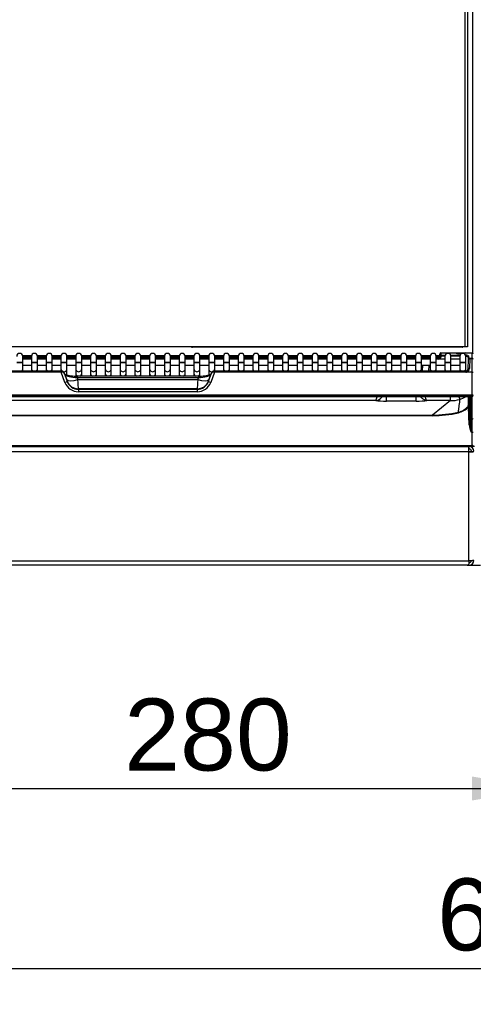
# Model space of a CAD drawing. Header units: millimetres. Extents: x 14 to 274, y 0 to 191.
# Tile 22 of 59: x 36 to 55, y 109 to 150. Entities that reach past the tile are written whole.
import ezdxf
from ezdxf.enums import TextEntityAlignment as Align

# ---------------------------------------------------------------- set-up
doc = ezdxf.new("R2010")
doc.units = ezdxf.units.MM
doc.layers.add('134.136_BW4_CTM-', color=7, linetype='Continuous')
doc.layers.add('Standard', color=7, linetype='Continuous')
doc.styles.add('SEACAD_Arial', font='arial.ttf')
doc.dimstyles.new('ISO', dxfattribs={"dimtxt": 3, "dimasz": 3, "dimexe": 1.5, "dimexo": 1.5, "dimgap": 0.75, "dimtad": 1, "dimlfac": 10, "dimtxsty": 'SEACAD_Arial', "dimblk1": '_SE_FILLED', "dimblk2": '_SE_FILLED', "dimsah": 1, "dimcen": 1.5, "dimazin": 0, "dimtfac": 0.7, "dimtdec": 3, "dimtmove": 0, "dimatfit": 3, "dimfxl": 1, "dimarcsym": 0})

# ---------------------------------------------------------------- blocks, each defined once
blk = doc.blocks.new('SE1')
at = {"layer": '134.136_BW4_CTM-', "color": 7, "linetype": 'Continuous'}
for p, q in [((27.716, 9.85), (27.716, 48.2)), ((27.816, 48.2), (27.816, 9.85)), ((28.042, 9.584), (28.042, 47.66)), ((27.716, 9.85), (0.166, 9.85)), ((9.259, 9.49), (9.634, 9.49)), ((9.264, 9.207), (9.264, 9.457)), ((9.629, 9.457), (9.629, 9.207)), ((9.875, 9.49), (10.25, 9.49)), ((9.879, 9.207), (9.879, 9.457)), ((10.245, 9.457), (10.245, 9.207)), ((10.491, 9.49), (10.866, 9.49)), ((10.495, 9.207), (10.495, 9.457)), ((10.861, 9.457), (10.861, 9.207)), ((11.107, 9.49), (11.482, 9.49)), ((11.111, 9.207), (11.111, 9.457)), ((11.477, 9.457), (11.477, 9.207)), ((11.723, 9.49), (12.098, 9.49)), ((11.727, 9.207), (11.727, 9.457)), ((12.093, 9.457), (12.093, 9.207)), ((12.339, 9.49), (12.713, 9.49)), ((12.343, 9.207), (12.343, 9.457)), ((12.709, 9.457), (12.709, 9.207)), ((12.955, 9.49), (13.329, 9.49)), ((12.959, 9.207), (12.959, 9.457)), ((13.325, 9.457), (13.325, 9.207)), ((13.571, 9.49), (13.945, 9.49)), ((13.575, 9.207), (13.575, 9.457)), ((13.941, 9.457), (13.941, 9.207)), ((14.186, 9.49), (14.561, 9.49)), ((14.191, 9.207), (14.191, 9.457)), ((14.557, 9.457), (14.557, 9.207)), ((14.802, 9.49), (15.177, 9.49)), ((14.807, 9.207), (14.807, 9.457)), ((15.173, 9.457), (15.173, 9.207)), ((15.418, 9.49), (15.793, 9.49)), ((15.423, 9.207), (15.423, 9.457)), ((15.789, 9.457), (15.789, 9.207)), ((16.034, 9.49), (16.409, 9.49)), ((16.039, 9.207), (16.039, 9.457)), ((27.585, 9.844), (16.347, 9.844)), ((16.404, 9.457), (16.404, 9.207)), ((16.65, 9.49), (17.025, 9.49)), ((16.654, 9.207), (16.654, 9.457)), ((17.02, 9.457), (17.02, 9.207)), ((17.266, 9.49), (17.641, 9.49)), ((17.27, 9.207), (17.27, 9.457)), ((17.636, 9.457), (17.636, 9.207)), ((17.882, 9.49), (18.257, 9.49)), ((17.886, 9.207), (17.886, 9.457)), ((18.252, 9.457), (18.252, 9.207)), ((18.498, 9.49), (18.873, 9.49)), ((18.502, 9.207), (18.502, 9.457)), ((18.868, 9.457), (18.868, 9.207)), ((19.114, 9.49), (19.488, 9.49)), ((19.118, 9.207), (19.118, 9.457)), ((19.484, 9.457), (19.484, 9.207)), ((19.73, 9.49), (20.104, 9.49)), ((19.734, 9.207), (19.734, 9.457)), ((20.1, 9.457), (20.1, 9.207)), ((20.346, 9.49), (20.72, 9.49)), ((20.35, 9.207), (20.35, 9.457)), ((20.716, 9.457), (20.716, 9.207)), ((20.961, 9.49), (21.336, 9.49)), ((20.966, 9.207), (20.966, 9.457)), ((21.332, 9.457), (21.332, 9.207)), ((21.577, 9.49), (21.952, 9.49)), ((21.582, 9.207), (21.582, 9.457)), ((21.948, 9.457), (21.948, 9.207)), ((22.193, 9.49), (22.568, 9.49)), ((22.198, 9.207), (22.198, 9.457)), ((22.564, 9.457), (22.564, 9.207)), ((22.809, 9.49), (23.184, 9.49)), ((22.814, 9.207), (22.814, 9.457)), ((23.179, 9.457), (23.179, 9.207)), ((23.425, 9.49), (23.8, 9.49)), ((23.429, 9.207), (23.429, 9.457)), ((23.795, 9.457), (23.795, 9.207)), ((24.041, 9.49), (24.416, 9.49)), ((24.045, 9.207), (24.045, 9.457)), ((24.411, 9.457), (24.411, 9.207)), ((24.657, 9.49), (25.032, 9.49)), ((24.661, 9.207), (24.661, 9.457)), ((25.027, 9.457), (25.027, 9.207)), ((25.273, 9.49), (25.648, 9.49)), ((25.277, 9.207), (25.277, 9.457)), ((25.643, 9.457), (25.643, 9.207)), ((25.889, 9.49), (26.263, 9.49)), ((25.893, 9.207), (25.893, 9.457)), ((26.259, 9.457), (26.259, 9.207)), ((26.505, 9.49), (26.652, 9.49)), ((26.509, 9.207), (26.509, 9.457)), ((26.65, 9.421), (26.651, 9.467)), ((26.651, 9.467), (26.654, 9.548)), ((26.651, 9.467), (26.701, 9.465)), ((26.654, 9.548), (26.654, 9.552)), ((26.701, 9.465), (26.7, 9.42)), ((26.704, 9.593), (26.701, 9.512)), ((26.701, 9.512), (26.701, 9.465)), ((26.701, 9.512), (26.888, 9.512)), ((26.875, 9.465), (26.701, 9.465)), ((26.704, 9.6), (26.704, 9.593)), ((26.704, 9.6), (27.34, 9.6)), ((27.342, 9.593), (26.704, 9.593)), ((26.875, 9.457), (26.875, 9.207)), ((27.112, 9.512), (27.504, 9.512)), ((27.491, 9.465), (27.125, 9.465)), ((27.125, 9.207), (27.125, 9.457)), ((27.34, 9.599), (27.34, 9.6)), ((27.34, 9.6), (27.42, 9.6)), ((27.42, 9.6), (27.652, 9.6)), ((27.42, 9.6), (27.42, 9.57)), ((27.564, 9.57), (27.421, 9.57)), ((27.56, 9.568), (27.421, 9.568)), ((27.491, 9.457), (27.491, 9.207)), ((27.652, 9.6), (27.712, 9.6)), ((27.652, 9.6), (27.652, 9.576)), ((27.712, 9.6), (27.712, 9.593)), ((27.712, 9.6), (28.006, 9.6)), ((27.712, 9.593), (27.712, 9.592)), ((28.006, 9.593), (27.712, 9.593)), ((27.816, 9.85), (27.716, 9.85)), ((27.741, 9.207), (27.741, 9.457)), ((27.86, 9.484), (27.858, 9.424)), ((28.006, 9.593), (28.006, 9.6)), ((28.006, 9.382), (28.006, 9.593)), ((9.264, 9.207), (9.014, 9.207)), ((9.264, 9.187), (9.014, 9.187)), ((9.264, 9.44), (9.629, 9.44)), ((9.629, 9.439), (9.264, 9.439)), ((9.264, 9.4), (9.629, 9.4)), ((9.629, 9.35), (9.264, 9.35)), ((9.629, 9.337), (9.264, 9.337)), ((9.264, 9.187), (9.264, 9.207)), ((9.264, 8.94), (9.264, 9.187)), ((9.264, 9.087), (9.629, 9.087)), ((9.879, 9.207), (9.629, 9.207)), ((9.629, 9.207), (9.629, 9.187)), ((9.879, 9.187), (9.629, 9.187)), ((9.629, 9.187), (9.629, 8.94)), ((9.879, 9.44), (10.245, 9.44)), ((10.245, 9.439), (9.879, 9.439)), ((9.879, 9.4), (10.245, 9.4)), ((10.245, 9.35), (9.879, 9.35)), ((10.245, 9.337), (9.879, 9.337)), ((9.879, 9.187), (9.879, 9.207)), ((9.879, 8.94), (9.879, 9.187)), ((9.879, 9.087), (10.245, 9.087)), ((10.495, 9.207), (10.245, 9.207)), ((10.245, 9.207), (10.245, 9.187)), ((10.495, 9.187), (10.245, 9.187)), ((10.245, 9.187), (10.245, 8.94)), ((10.495, 9.44), (10.861, 9.44)), ((10.861, 9.439), (10.495, 9.439)), ((10.495, 9.4), (10.861, 9.4)), ((10.861, 9.35), (10.495, 9.35)), ((10.861, 9.337), (10.495, 9.337)), ((10.495, 9.187), (10.495, 9.207)), ((10.495, 8.94), (10.495, 9.187)), ((10.495, 9.087), (10.861, 9.087)), ((11.111, 9.207), (10.861, 9.207)), ((10.861, 9.207), (10.861, 9.187)), ((11.111, 9.187), (10.861, 9.187)), ((10.861, 9.187), (10.861, 8.94)), ((11.111, 9.44), (11.477, 9.44)), ((11.477, 9.439), (11.111, 9.439)), ((11.111, 9.4), (11.477, 9.4)), ((11.477, 9.35), (11.111, 9.35)), ((11.477, 9.337), (11.111, 9.337)), ((11.111, 9.187), (11.111, 9.207)), ((11.111, 8.94), (11.111, 9.187)), ((11.111, 9.087), (11.477, 9.087)), ((11.727, 9.207), (11.477, 9.207)), ((11.477, 9.207), (11.477, 9.187)), ((11.727, 9.187), (11.477, 9.187)), ((11.477, 9.187), (11.477, 8.94)), ((11.727, 9.44), (12.093, 9.44)), ((12.093, 9.439), (11.727, 9.439)), ((11.727, 9.4), (12.093, 9.4)), ((12.093, 9.35), (11.727, 9.35)), ((12.093, 9.337), (11.727, 9.337)), ((11.727, 9.187), (11.727, 9.207)), ((11.727, 8.94), (11.727, 9.187)), ((11.727, 9.087), (12.093, 9.087)), ((12.343, 9.207), (12.093, 9.207)), ((12.093, 9.207), (12.093, 9.187)), ((12.343, 9.187), (12.093, 9.187)), ((12.093, 9.187), (12.093, 8.94)), ((12.343, 9.44), (12.709, 9.44)), ((12.709, 9.439), (12.343, 9.439)), ((12.343, 9.4), (12.709, 9.4)), ((12.709, 9.35), (12.343, 9.35)), ((12.709, 9.337), (12.343, 9.337)), ((12.343, 9.187), (12.343, 9.207)), ((12.343, 8.94), (12.343, 9.187)), ((12.343, 9.087), (12.709, 9.087)), ((12.959, 9.207), (12.709, 9.207)), ((12.709, 9.207), (12.709, 9.187)), ((12.959, 9.187), (12.709, 9.187)), ((12.709, 9.187), (12.709, 8.94)), ((12.959, 9.44), (13.325, 9.44)), ((13.325, 9.439), (12.959, 9.439)), ((12.959, 9.4), (13.325, 9.4)), ((13.325, 9.35), (12.959, 9.35)), ((13.325, 9.337), (12.959, 9.337)), ((12.959, 9.187), (12.959, 9.207)), ((12.959, 8.94), (12.959, 9.187)), ((12.959, 9.087), (13.325, 9.087)), ((13.575, 9.207), (13.325, 9.207)), ((13.325, 9.207), (13.325, 9.187)), ((13.575, 9.187), (13.325, 9.187)), ((13.325, 9.187), (13.325, 8.94)), ((13.575, 9.44), (13.941, 9.44)), ((13.941, 9.439), (13.575, 9.439)), ((13.575, 9.4), (13.941, 9.4)), ((13.941, 9.35), (13.575, 9.35)), ((13.941, 9.337), (13.575, 9.337)), ((13.575, 9.187), (13.575, 9.207)), ((13.575, 8.94), (13.575, 9.187)), ((13.575, 9.087), (13.941, 9.087)), ((14.191, 9.207), (13.941, 9.207)), ((13.941, 9.207), (13.941, 9.187)), ((14.191, 9.187), (13.941, 9.187)), ((13.941, 9.187), (13.941, 8.94)), ((14.191, 9.44), (14.557, 9.44)), ((14.557, 9.439), (14.191, 9.439)), ((14.191, 9.4), (14.557, 9.4)), ((14.557, 9.35), (14.191, 9.35)), ((14.557, 9.337), (14.191, 9.337)), ((14.191, 9.187), (14.191, 9.207)), ((14.191, 8.94), (14.191, 9.187)), ((14.191, 9.087), (14.557, 9.087)), ((14.807, 9.207), (14.557, 9.207)), ((14.557, 9.207), (14.557, 9.187)), ((14.807, 9.187), (14.557, 9.187)), ((14.557, 9.187), (14.557, 8.94)), ((14.807, 9.44), (15.173, 9.44)), ((15.173, 9.439), (14.807, 9.439)), ((14.807, 9.4), (15.173, 9.4)), ((15.173, 9.35), (14.807, 9.35)), ((15.173, 9.337), (14.807, 9.337)), ((14.807, 9.187), (14.807, 9.207)), ((14.807, 8.94), (14.807, 9.187)), ((14.807, 9.087), (15.173, 9.087)), ((15.423, 9.207), (15.173, 9.207)), ((15.173, 9.207), (15.173, 9.187)), ((15.423, 9.187), (15.173, 9.187)), ((15.173, 9.187), (15.173, 8.94)), ((15.423, 9.44), (15.789, 9.44)), ((15.789, 9.439), (15.423, 9.439)), ((15.423, 9.4), (15.789, 9.4)), ((15.789, 9.35), (15.423, 9.35)), ((15.789, 9.337), (15.423, 9.337)), ((15.423, 9.187), (15.423, 9.207)), ((15.423, 8.94), (15.423, 9.187)), ((15.423, 9.087), (15.789, 9.087)), ((16.039, 9.207), (15.789, 9.207)), ((15.789, 9.207), (15.789, 9.187)), ((16.039, 9.187), (15.789, 9.187)), ((15.789, 9.187), (15.789, 8.94)), ((16.039, 9.44), (16.404, 9.44)), ((16.404, 9.439), (16.039, 9.439)), ((16.039, 9.4), (16.404, 9.4)), ((16.404, 9.35), (16.039, 9.35)), ((16.404, 9.337), (16.039, 9.337)), ((16.039, 9.187), (16.039, 9.207)), ((16.039, 8.94), (16.039, 9.187)), ((16.039, 9.087), (16.404, 9.087)), ((16.654, 9.207), (16.404, 9.207)), ((16.404, 9.207), (16.404, 9.187)), ((16.654, 9.187), (16.404, 9.187)), ((16.404, 9.187), (16.404, 8.94)), ((16.654, 9.44), (17.02, 9.44)), ((17.02, 9.439), (16.654, 9.439)), ((16.654, 9.4), (17.02, 9.4)), ((17.02, 9.35), (16.654, 9.35)), ((17.02, 9.337), (16.654, 9.337)), ((16.654, 9.187), (16.654, 9.207)), ((16.654, 8.94), (16.654, 9.187)), ((16.654, 9.087), (17.02, 9.087)), ((17.27, 9.207), (17.02, 9.207)), ((17.02, 9.207), (17.02, 9.187)), ((17.27, 9.187), (17.02, 9.187)), ((17.02, 9.187), (17.02, 8.94)), ((17.27, 9.44), (17.636, 9.44)), ((17.636, 9.439), (17.27, 9.439)), ((17.27, 9.4), (17.636, 9.4)), ((17.636, 9.35), (17.27, 9.35)), ((17.636, 9.337), (17.27, 9.337)), ((17.27, 9.187), (17.27, 9.207)), ((17.27, 8.94), (17.27, 9.187)), ((17.27, 9.087), (17.636, 9.087)), ((17.886, 9.207), (17.636, 9.207)), ((17.636, 9.207), (17.636, 9.187)), ((17.886, 9.187), (17.636, 9.187)), ((17.636, 9.187), (17.636, 8.94)), ((17.886, 9.44), (18.252, 9.44)), ((18.252, 9.439), (17.886, 9.439)), ((17.886, 9.4), (18.252, 9.4)), ((18.252, 9.35), (17.886, 9.35)), ((18.252, 9.337), (17.886, 9.337)), ((17.886, 9.187), (17.886, 9.207)), ((17.886, 8.94), (17.886, 9.187)), ((17.886, 9.087), (18.252, 9.087)), ((18.502, 9.207), (18.252, 9.207)), ((18.252, 9.207), (18.252, 9.187)), ((18.502, 9.187), (18.252, 9.187)), ((18.252, 9.187), (18.252, 8.94)), ((18.502, 9.44), (18.868, 9.44)), ((18.868, 9.439), (18.502, 9.439)), ((18.502, 9.4), (18.868, 9.4)), ((18.868, 9.35), (18.502, 9.35)), ((18.868, 9.337), (18.502, 9.337)), ((18.502, 9.187), (18.502, 9.207)), ((18.502, 8.94), (18.502, 9.187)), ((18.502, 9.087), (18.868, 9.087)), ((19.118, 9.207), (18.868, 9.207)), ((18.868, 9.207), (18.868, 9.187)), ((19.118, 9.187), (18.868, 9.187)), ((18.868, 9.187), (18.868, 8.94)), ((19.118, 9.44), (19.484, 9.44)), ((19.484, 9.439), (19.118, 9.439)), ((19.118, 9.4), (19.484, 9.4)), ((19.484, 9.35), (19.118, 9.35)), ((19.484, 9.337), (19.118, 9.337)), ((19.118, 9.187), (19.118, 9.207)), ((19.118, 8.94), (19.118, 9.187)), ((19.118, 9.087), (19.484, 9.087)), ((19.734, 9.207), (19.484, 9.207)), ((19.484, 9.207), (19.484, 9.187)), ((19.734, 9.187), (19.484, 9.187)), ((19.484, 9.187), (19.484, 8.94)), ((19.734, 9.44), (20.1, 9.44)), ((20.1, 9.439), (19.734, 9.439)), ((19.734, 9.4), (20.1, 9.4)), ((20.1, 9.35), (19.734, 9.35)), ((20.1, 9.337), (19.734, 9.337)), ((19.734, 9.187), (19.734, 9.207)), ((19.734, 8.94), (19.734, 9.187)), ((19.734, 9.087), (20.1, 9.087)), ((20.35, 9.207), (20.1, 9.207)), ((20.1, 9.207), (20.1, 9.187)), ((20.35, 9.187), (20.1, 9.187)), ((20.1, 9.187), (20.1, 8.94)), ((20.35, 9.44), (20.716, 9.44)), ((20.716, 9.439), (20.35, 9.439)), ((20.35, 9.4), (20.716, 9.4)), ((20.716, 9.35), (20.35, 9.35)), ((20.716, 9.337), (20.35, 9.337)), ((20.35, 9.187), (20.35, 9.207)), ((20.35, 8.94), (20.35, 9.187)), ((20.35, 9.087), (20.716, 9.087)), ((20.966, 9.207), (20.716, 9.207)), ((20.716, 9.207), (20.716, 9.187)), ((20.966, 9.187), (20.716, 9.187)), ((20.716, 9.187), (20.716, 8.94)), ((20.966, 9.44), (21.332, 9.44)), ((21.332, 9.439), (20.966, 9.439)), ((20.966, 9.4), (21.332, 9.4)), ((21.332, 9.35), (20.966, 9.35)), ((21.332, 9.337), (20.966, 9.337)), ((20.966, 9.187), (20.966, 9.207)), ((20.966, 8.94), (20.966, 9.187)), ((20.966, 9.087), (21.332, 9.087)), ((21.582, 9.207), (21.332, 9.207)), ((21.332, 9.207), (21.332, 9.187)), ((21.582, 9.187), (21.332, 9.187)), ((21.332, 9.187), (21.332, 8.94)), ((21.582, 9.44), (21.948, 9.44)), ((21.948, 9.439), (21.582, 9.439)), ((21.582, 9.4), (21.948, 9.4)), ((21.948, 9.35), (21.582, 9.35)), ((21.948, 9.337), (21.582, 9.337)), ((21.582, 9.187), (21.582, 9.207)), ((21.582, 8.94), (21.582, 9.187)), ((21.582, 9.087), (21.948, 9.087)), ((22.198, 9.207), (21.948, 9.207)), ((21.948, 9.207), (21.948, 9.187)), ((22.198, 9.187), (21.948, 9.187)), ((21.948, 9.187), (21.948, 8.94)), ((22.198, 9.44), (22.564, 9.44)), ((22.564, 9.439), (22.198, 9.439)), ((22.198, 9.4), (22.564, 9.4)), ((22.564, 9.35), (22.198, 9.35)), ((22.564, 9.337), (22.198, 9.337)), ((22.198, 9.187), (22.198, 9.207)), ((22.198, 8.94), (22.198, 9.187)), ((22.198, 9.087), (22.564, 9.087)), ((22.814, 9.207), (22.564, 9.207)), ((22.564, 9.207), (22.564, 9.187)), ((22.814, 9.187), (22.564, 9.187)), ((22.564, 9.187), (22.564, 8.94)), ((22.814, 9.44), (23.179, 9.44)), ((23.179, 9.439), (22.814, 9.439)), ((22.814, 9.4), (23.179, 9.4)), ((23.179, 9.35), (22.814, 9.35)), ((23.179, 9.337), (22.814, 9.337)), ((22.814, 9.187), (22.814, 9.207)), ((22.814, 8.94), (22.814, 9.187)), ((22.814, 9.087), (23.179, 9.087)), ((23.429, 9.207), (23.179, 9.207)), ((23.179, 9.207), (23.179, 9.187)), ((23.429, 9.187), (23.179, 9.187)), ((23.179, 9.187), (23.179, 8.94)), ((23.429, 9.44), (23.795, 9.44)), ((23.795, 9.439), (23.429, 9.439)), ((23.429, 9.4), (23.795, 9.4)), ((23.795, 9.35), (23.429, 9.35)), ((23.795, 9.337), (23.429, 9.337)), ((23.429, 9.187), (23.429, 9.207)), ((23.429, 8.94), (23.429, 9.187)), ((23.429, 9.087), (23.795, 9.087)), ((24.045, 9.207), (23.795, 9.207)), ((23.795, 9.207), (23.795, 9.187)), ((24.045, 9.187), (23.795, 9.187)), ((23.795, 9.187), (23.795, 8.94)), ((24.045, 9.44), (24.411, 9.44)), ((24.411, 9.439), (24.045, 9.439)), ((24.045, 9.4), (24.411, 9.4)), ((24.411, 9.35), (24.045, 9.35)), ((24.411, 9.337), (24.045, 9.337)), ((24.045, 9.187), (24.045, 9.207)), ((24.045, 8.94), (24.045, 9.187)), ((24.045, 9.087), (24.411, 9.087)), ((24.661, 9.207), (24.411, 9.207)), ((24.411, 9.207), (24.411, 9.187)), ((24.661, 9.187), (24.411, 9.187)), ((24.411, 9.187), (24.411, 8.94)), ((24.661, 9.44), (25.027, 9.44)), ((25.027, 9.439), (24.661, 9.439)), ((24.661, 9.4), (25.027, 9.4)), ((25.027, 9.35), (24.661, 9.35)), ((25.027, 9.337), (24.661, 9.337)), ((24.661, 9.187), (24.661, 9.207)), ((24.661, 8.94), (24.661, 9.187)), ((24.661, 9.087), (25.027, 9.087)), ((25.277, 9.207), (25.027, 9.207)), ((25.027, 9.207), (25.027, 9.187)), ((25.277, 9.187), (25.027, 9.187)), ((25.027, 9.187), (25.027, 8.94)), ((25.277, 9.44), (25.643, 9.44)), ((25.643, 9.439), (25.277, 9.439)), ((25.277, 9.4), (25.643, 9.4)), ((25.643, 9.35), (25.277, 9.35)), ((25.643, 9.337), (25.277, 9.337)), ((25.277, 9.187), (25.277, 9.207)), ((25.277, 8.94), (25.277, 9.187)), ((25.277, 9.087), (25.643, 9.087)), ((25.893, 9.207), (25.643, 9.207)), ((25.643, 9.207), (25.643, 9.187)), ((25.893, 9.187), (25.643, 9.187)), ((25.643, 9.187), (25.643, 8.94)), ((25.893, 9.44), (26.259, 9.44)), ((26.259, 9.439), (25.893, 9.439)), ((25.893, 9.4), (26.259, 9.4)), ((26.259, 9.35), (25.893, 9.35)), ((26.259, 9.337), (25.893, 9.337)), ((25.893, 9.187), (25.893, 9.207)), ((25.893, 8.94), (25.893, 9.187)), ((25.893, 9.087), (26.259, 9.087)), ((25.939, 8.846), (25.948, 9.087)), ((26.198, 9.087), (26.189, 8.846)), ((26.509, 9.207), (26.259, 9.207)), ((26.259, 9.207), (26.259, 9.187)), ((26.509, 9.187), (26.259, 9.187)), ((26.259, 9.187), (26.259, 8.94)), ((26.509, 9.44), (26.65, 9.44)), ((26.65, 9.439), (26.509, 9.439)), ((26.509, 9.4), (26.626, 9.4)), ((26.576, 9.352), (26.509, 9.351)), ((26.875, 9.337), (26.509, 9.337)), ((26.509, 9.187), (26.509, 9.207)), ((26.509, 8.94), (26.509, 9.187)), ((26.509, 9.087), (26.875, 9.087)), ((26.576, 9.337), (26.576, 9.352)), ((26.626, 9.4), (26.646, 9.4)), ((26.7, 9.42), (26.65, 9.421)), ((27.125, 9.207), (26.875, 9.207)), ((26.875, 9.207), (26.875, 9.187)), ((27.125, 9.187), (26.875, 9.187)), ((26.875, 9.187), (26.875, 8.94)), ((27.491, 9.337), (27.125, 9.337)), ((27.125, 9.187), (27.125, 9.207)), ((27.125, 8.94), (27.125, 9.187)), ((27.125, 9.087), (27.491, 9.087)), ((27.741, 9.207), (27.491, 9.207)), ((27.491, 9.207), (27.491, 9.187)), ((27.741, 9.187), (27.491, 9.187)), ((27.491, 9.187), (27.491, 8.94)), ((27.741, 9.187), (27.741, 9.207)), ((27.741, 8.94), (27.741, 9.187)), ((27.841, 8.944), (27.854, 9.327)), ((27.854, 9.327), (27.858, 9.424)), ((27.904, 9.375), (27.891, 8.954)), ((27.905, 9.382), (27.904, 9.375)), ((27.904, 9.375), (28.006, 9.375)), ((27.905, 9.382), (28.006, 9.382)), ((28.006, 9.375), (28.006, 9.382)), ((28.006, 8.796), (28.006, 9.375)), ((10.871, 8.846), (0.391, 8.846)), ((10.871, 8.793), (0.391, 8.793)), ((9.264, 8.846), (9.264, 8.94)), ((9.629, 8.94), (9.629, 8.846)), ((9.879, 8.846), (9.879, 8.94)), ((10.245, 8.94), (10.245, 8.846)), ((10.495, 8.846), (10.495, 8.94)), ((10.861, 8.94), (10.861, 8.846)), ((10.871, 8.793), (10.871, 8.846)), ((11.025, 8.374), (10.871, 8.793)), ((11.021, 8.716), (10.979, 8.785)), ((11.03, 8.698), (10.99, 8.764)), ((10.99, 8.764), (11.119, 8.413)), ((11.1, 8.491), (11.03, 8.698)), ((11.111, 8.749), (11.111, 8.94)), ((11.111, 8.684), (11.111, 8.749)), ((11.477, 8.94), (11.477, 8.749)), ((11.477, 8.749), (11.477, 8.639)), ((11.542, 8.635), (11.542, 8.569)), ((16.589, 8.635), (11.542, 8.635)), ((11.727, 8.749), (11.727, 8.94)), ((11.727, 8.635), (11.727, 8.749)), ((12.093, 8.94), (12.093, 8.749)), ((12.093, 8.749), (12.093, 8.635)), ((12.343, 8.749), (12.343, 8.94)), ((12.343, 8.635), (12.343, 8.749)), ((12.709, 8.94), (12.709, 8.749)), ((12.709, 8.749), (12.709, 8.635)), ((12.959, 8.749), (12.959, 8.94)), ((12.959, 8.635), (12.959, 8.749)), ((13.325, 8.94), (13.325, 8.749)), ((13.325, 8.749), (13.325, 8.635)), ((13.575, 8.749), (13.575, 8.94)), ((13.575, 8.635), (13.575, 8.749)), ((13.941, 8.94), (13.941, 8.749)), ((13.941, 8.749), (13.941, 8.635)), ((14.191, 8.749), (14.191, 8.94)), ((14.191, 8.635), (14.191, 8.749)), ((14.557, 8.94), (14.557, 8.749)), ((14.557, 8.749), (14.557, 8.635)), ((14.807, 8.749), (14.807, 8.94)), ((14.807, 8.635), (14.807, 8.749)), ((15.173, 8.94), (15.173, 8.749)), ((15.173, 8.749), (15.173, 8.635)), ((15.423, 8.749), (15.423, 8.94)), ((15.423, 8.635), (15.423, 8.749)), ((15.789, 8.94), (15.789, 8.749)), ((15.789, 8.749), (15.789, 8.635)), ((16.039, 8.749), (16.039, 8.94)), ((16.039, 8.635), (16.039, 8.749)), ((16.404, 8.94), (16.404, 8.749)), ((16.404, 8.749), (16.404, 8.635)), ((16.589, 8.635), (16.589, 8.569)), ((16.654, 8.749), (16.654, 8.94)), ((16.654, 8.639), (16.654, 8.749)), ((17.013, 8.413), (17.142, 8.764)), ((17.02, 8.94), (17.02, 8.749)), ((17.02, 8.749), (17.02, 8.684)), ((17.102, 8.698), (17.031, 8.491)), ((17.142, 8.764), (17.102, 8.698)), ((17.261, 8.793), (17.106, 8.374)), ((17.152, 8.785), (17.11, 8.716)), ((17.261, 8.793), (17.261, 8.846)), ((27.741, 8.846), (17.261, 8.846)), ((27.741, 8.793), (17.261, 8.793)), ((17.27, 8.846), (17.27, 8.94)), ((17.636, 8.94), (17.636, 8.846)), ((17.886, 8.846), (17.886, 8.94)), ((18.252, 8.94), (18.252, 8.846)), ((18.502, 8.846), (18.502, 8.94)), ((18.868, 8.94), (18.868, 8.846)), ((19.118, 8.846), (19.118, 8.94)), ((19.484, 8.94), (19.484, 8.846)), ((19.734, 8.846), (19.734, 8.94)), ((20.1, 8.94), (20.1, 8.846)), ((20.35, 8.846), (20.35, 8.94)), ((20.716, 8.94), (20.716, 8.846)), ((20.966, 8.846), (20.966, 8.94)), ((21.332, 8.94), (21.332, 8.846)), ((21.582, 8.846), (21.582, 8.94)), ((21.948, 8.94), (21.948, 8.846)), ((22.198, 8.846), (22.198, 8.94)), ((22.564, 8.94), (22.564, 8.846)), ((22.814, 8.846), (22.814, 8.94)), ((23.179, 8.94), (23.179, 8.846)), ((23.429, 8.846), (23.429, 8.94)), ((23.795, 8.94), (23.795, 8.846)), ((24.045, 8.846), (24.045, 8.94)), ((24.411, 8.94), (24.411, 8.846)), ((24.661, 8.846), (24.661, 8.94)), ((25.027, 8.94), (25.027, 8.846)), ((25.277, 8.846), (25.277, 8.94)), ((25.643, 8.94), (25.643, 8.846)), ((25.893, 8.846), (25.893, 8.94)), ((26.259, 8.94), (26.259, 8.846)), ((26.509, 8.846), (26.509, 8.94)), ((26.875, 8.94), (26.875, 8.846)), ((27.125, 8.846), (27.125, 8.94)), ((27.491, 8.94), (27.491, 8.846)), ((27.741, 8.846), (27.741, 8.94)), ((27.741, 8.846), (27.741, 8.793)), ((28.006, 8.796), (27.769, 8.796)), ((28.006, 7.842), (28.006, 8.796)), ((11.119, 8.413), (11.119, 8.426)), ((16.589, 8.569), (11.542, 8.569)), ((11.542, 8.569), (11.569, 8.491)), ((11.569, 8.491), (16.562, 8.491)), ((16.562, 8.491), (16.589, 8.569)), ((17.013, 8.426), (17.013, 8.413)), ((28.006, 7.842), (0.126, 7.842)), ((0.126, 7.829), (28.006, 7.829)), ((11.588, 8.105), (11.588, 8.083)), ((16.544, 8.105), (11.588, 8.105)), ((11.588, 8.083), (16.544, 8.083)), ((11.588, 8.083), (11.588, 7.98)), ((16.544, 7.98), (11.588, 7.98)), ((16.544, 8.083), (16.544, 8.105)), ((16.544, 8.083), (16.544, 7.98)), ((28.006, 7.829), (28.006, 7.842)), ((28.006, 7.829), (28.006, 7.786)), ((28.006, 7.786), (0.126, 7.786)), ((0.278, 7.78), (11.36, 7.78)), ((0.278, 7.779), (11.36, 7.779)), ((23.987, 7.61), (4.144, 7.61)), ((11.36, 7.78), (11.36, 7.779)), ((11.588, 7.779), (16.544, 7.779)), ((11.588, 7.779), (11.588, 7.779)), ((11.588, 7.779), (16.544, 7.779)), ((16.544, 7.779), (16.544, 7.779)), ((16.771, 7.78), (27.853, 7.78)), ((16.771, 7.78), (16.771, 7.779)), ((16.771, 7.779), (27.853, 7.779)), ((24.438, 7.591), (24.438, 7.779)), ((25.674, 7.591), (24.438, 7.591)), ((25.674, 7.591), (25.674, 7.779)), ((27.103, 7.61), (26.124, 7.61)), ((27.103, 7.61), (26.351, 7.009)), ((27.103, 7.61), (27.103, 7.779)), ((27.853, 7.779), (27.853, 7.78)), ((27.904, 6.881), (27.904, 7.778)), ((27.954, 7.767), (27.954, 6.833)), ((28.006, 6.833), (28.006, 7.786)), ((1.781, 7.009), (26.351, 7.009)), ((26.351, 6.983), (1.781, 6.983)), ((26.351, 6.983), (26.351, 7.009)), ((27.882, 6.604), (27.856, 7.348)), ((27.886, 7.346), (27.912, 6.601)), ((27.912, 6.601), (27.972, 6.293)), ((27.954, 6.833), (28.006, 6.833)), ((28.006, 6.293), (28.006, 6.833)), ((28.006, 6.293), (27.972, 6.293)), ((28.006, 5.745), (28.006, 6.293)), ((28.056, 5.75), (28.056, 5.748)), ((0.126, 5.744), (28.006, 5.744)), ((28.006, 5.7), (0.126, 5.7)), ((27.876, 5.475), (0.276, 5.475)), ((0.341, 5.7), (27.812, 5.7)), ((27.812, 5.7), (27.819, 5.7)), ((27.819, 5.7), (27.863, 5.7)), ((27.863, 5.7), (27.863, 5.656)), ((27.876, 5.475), (27.876, 5.632)), ((27.876, 0.939), (27.876, 5.475)), ((27.947, 5.491), (28.018, 5.483)), ((27.976, 5.5), (27.976, 5.487)), ((28.006, 5.744), (28.006, 5.745)), ((28.006, 5.744), (28.006, 5.7)), ((28.106, 5.7), (28.006, 5.7)), ((28.019, 5.487), (28.076, 5.487)), ((0.276, 0.926), (27.876, 0.926)), ((27.876, 0.926), (27.876, 0.939)), ((27.876, 0.926), (27.876, 0.8)), ((27.796, 0.75), (0.357, 0.75)), ((27.796, 0.75), (28.357, 0.75)), ((27.845, 0.75), (27.807, 0.75)), ((27.876, 0.75), (27.845, 0.75)), ((27.876, 0.75), (28.276, 0.75))]:
    blk.add_line(p, q, dxfattribs=at)
for centre, radius, start, end in [((9.139, 9.457), 0.125, 0, 180), ((9.754, 9.457), 0.125, 0, 180), ((10.37, 9.457), 0.125, 0, 180), ((15.021, 7.775), 4.67, 159.0559, 159.56), ((10.986, 9.457), 0.125, 0, 180), ((11.602, 9.457), 0.125, 0, 180), ((12.218, 9.457), 0.125, 0, 180), ((12.834, 9.457), 0.125, 0, 180), ((13.45, 9.457), 0.125, 0, 180), ((14.066, 9.457), 0.125, 0, 180), ((14.682, 9.457), 0.125, 0, 180), ((15.298, 9.457), 0.125, 0, 180), ((15.914, 9.457), 0.125, 0, 180), ((16.347, 10.144), 0.3, 261.6629, 270), ((16.529, 9.457), 0.125, 0, 180), ((17.145, 9.457), 0.125, 0, 180), ((17.761, 9.457), 0.125, 0, 180), ((13.811, 7.775), 4.67, 20.44, 20.9441), ((18.377, 9.457), 0.125, 0, 180), ((18.993, 9.457), 0.125, 0, 180), ((19.609, 9.457), 0.125, 0, 180), ((20.225, 9.457), 0.125, 0, 180), ((20.841, 9.457), 0.125, 0, 180), ((21.457, 9.457), 0.125, 0, 180), ((22.073, 9.457), 0.125, 0, 180), ((22.689, 9.457), 0.125, 0, 180), ((23.304, 9.457), 0.125, 0, 180), ((23.92, 9.457), 0.125, 0, 180), ((24.536, 9.457), 0.125, 0, 180), ((25.152, 9.457), 0.125, 0, 180), ((25.768, 9.457), 0.125, 0, 180), ((26.384, 9.457), 0.125, 0, 180), ((26.704, 9.55), 0.05, 90, 177.9924), ((27, 9.457), 0.125, 0, 180), ((27.34, 9.57), 0.03, 20.9489, 90), ((27.362, 9.602), 0.0222, 188.1491, 204.8782), ((27.418, 9.706), 0.136, 252.9074, 271.0713), ((27.616, 9.457), 0.125, 0, 180), ((27.585, 9.944), 0.1, 270.0053, 287.5762), ((27.712, 9.57), 0.03, 90, 169.558), ((28.006, 9.55), 0.05, 0, 90), ((26.626, 9.35), 0.05, 90, 178), ((26.55, 9.425), 0.1, 297.8177, 357.9924), ((26.55, 9.425), 0.15, 323.8696, 357.9924), ((27.904, 9.325), 0.05, 90, 178), ((28.006, 9.325), 0.05, 0, 90), ((10.869, 8.539), 0.307, 86.268, 89.702), ((11.474, 9.863), 1.23, 248.2599, 273.2155), ((16.659, 9.865), 1.231, 266.7286, 291.6429), ((17.263, 8.539), 0.307, 90.2991, 93.7309), ((27.739, 8.955), 0.109, 270.8586, 280.6974), ((27.735, 8.949), 0.106, 283.4074, 357.3586), ((27.725, 8.956), 0.166, 285.4499, 359.4277), ((11.966, 174.709), 166.93, 269.79191, 269.87023), ((16.136, 184.084), 176.306, 270.13259, 270.20648), ((23.095, 8.05), 0.996, 333.7547, 344.0504), ((27.106, 9.013), 1.403, 269.8712, 285.9738), ((27.27, 8.437), 0.805, 286.0754, 304.6685), ((65.51, 6.752), 37.681, 178.4392, 179.0671), ((98.137, 6.012), 70.264, 178.55957, 178.91277), ((26.35, 11.796), 4.787, 270.0174, 283.074), ((26.348, 11.814), 4.831, 270.0353, 283.0525), ((27.252, 7.911), 0.798, 283.0993, 316.8819), ((27.252, 7.915), 0.828, 283.0924, 316.8586), ((28.805, 6.703), 0.929, 186.1279, 206.2163), ((28.006, 5.75), 0.05, 270, 357.9924), ((27.876, 5.5), 0.2, 0, 90), ((27.876, 5.5), 0.1, 0, 90), ((28.016, 6.062), 0.575, 264.5563, 270.2808), ((27.876, 0.95), 0.2, 270, 0), ((27.876, 0.95), 0.1, 270, 355.1798)]:
    blk.add_arc(centre, radius, start, end, dxfattribs=at)
for centre, major_axis, ratio, start_param, end_param in [((26.701, 9.465), (-0.05, 0.0018), 0.927104, 4.744877, 6.283185), ((26.704, 9.546), (-0.05, 0.0018), 0.927104, 4.744877, 6.283185), ((27.34, 9.569), (0.03, 0.0011), 0.989056, 0.375935, 1.53614), ((27.342, 9.565), (-0.026, -0.0149), 0.906527, 3.133033, 4.23323), ((27.42, 9.599), (0.0801, -0.0003), 0.38754, 3.362237, 4.725478), ((27.421, 9.54), (0, -0.03), 0.002042, 2.757619, 3.154834), ((27.651, 9.592), (0.06, 0.0003), 0.387555, 5.212734, 6.267951), ((27.712, 9.565), (-0.03, 0.0011), 0.927104, 4.744877, 5.834879), ((27.712, 9.564), (-0.03, 0.0011), 0.927104, 4.744877, 5.772061), ((27.706, 9.431), (0.2, 0.001), 0.403684, 0.693573, 1.553952), ((27.706, 9.384), (-0.15, -0.005), 0.53739, 3.106382, 4.463827), ((28.006, 9.546), (-0.05, 0), 0.927184, 3.141593, 4.712389), ((26.827, 9.35), (0.25, -0.002), 0.010453, 3.141301, 3.710702), ((28.006, 9.336), (0.05, 0), 0.927184, 0, 1.570796), ((9.139, 8.94), (-0.125, 0), 0.984808, 2.267434, 3.141593), ((9.754, 8.94), (-0.125, 0), 0.984808, 0, 0.874159), ((9.754, 8.94), (-0.125, 0), 0.984808, 2.267434, 3.141593), ((10.37, 8.94), (-0.125, 0), 0.984808, 0, 0.874159), ((10.37, 8.94), (-0.125, 0), 0.984808, 2.267434, 3.141593), ((10.986, 8.94), (-0.125, 0), 0.984808, 0, 0.984333), ((10.877, 8.782), (0.1, 0.017), 0.1163, 1.333026, 1.61089), ((10.896, 8.73), (-0.048, 0.106), 0.855572, 4.648112, 5.898707), ((10.886, 8.795), (-0.0035, -0.0499), 0.2542, 1.633039, 3.142123), ((10.896, 8.73), (0.0964, 0.0274), 0.658931, 0.110532, 1.361128), ((10.986, 8.94), (-0.125, 0), 0.984808, 1.203973, 3.141593), ((10.936, 8.664), (-0.0856, -0.0517), 0.954308, 2.938383, 3.141593), ((11.559, 8.691), (-0.535, 0.026), 0.228436, 0.154262, 1.550526), ((10.986, 8.749), (0.125, 0), 0.984808, 5.760381, 6.283185), ((11.602, 8.94), (-0.125, 0), 0.984808, 0, 3.141593), ((11.602, 8.749), (0.125, 0), 0.984808, 3.141593, 4.314677), ((11.602, 8.749), (0.125, 0), 0.984808, 5.110101, 6.283185), ((12.218, 8.94), (-0.125, 0), 0.984808, 0, 3.141593), ((12.218, 8.749), (0.125, 0), 0.984808, 3.141593, 4.314677), ((12.218, 8.749), (0.125, 0), 0.984808, 5.110101, 6.283185), ((12.834, 8.94), (-0.125, 0), 0.984808, 0, 3.141593), ((12.834, 8.749), (0.125, 0), 0.984808, 3.141593, 4.314677), ((12.834, 8.749), (0.125, 0), 0.984808, 5.110101, 6.283185), ((13.45, 8.94), (-0.125, 0), 0.984808, 0, 3.141593), ((13.45, 8.749), (0.125, 0), 0.984808, 3.141593, 4.314677), ((13.45, 8.749), (0.125, 0), 0.984808, 5.110101, 6.283185), ((14.066, 8.94), (-0.125, 0), 0.984808, 0, 3.141593), ((14.066, 8.749), (0.125, 0), 0.984808, 3.141593, 4.314677), ((14.066, 8.749), (0.125, 0), 0.984808, 5.110101, 6.283185), ((14.682, 8.94), (-0.125, 0), 0.984808, 0, 3.141593), ((14.682, 8.749), (0.125, 0), 0.984808, 3.141593, 4.314677), ((14.682, 8.749), (0.125, 0), 0.984808, 5.110101, 6.283185), ((15.298, 8.94), (-0.125, 0), 0.984808, 0, 3.141593), ((15.298, 8.749), (0.125, 0), 0.984808, 3.141593, 4.314677), ((15.298, 8.749), (0.125, 0), 0.984808, 5.110101, 6.283185), ((15.914, 8.94), (-0.125, 0), 0.984808, 0, 3.141593), ((15.914, 8.749), (0.125, 0), 0.984808, 3.141593, 4.314677), ((15.914, 8.749), (0.125, 0), 0.984808, 5.110101, 6.283185), ((16.529, 8.94), (-0.125, 0), 0.984808, 0, 3.141593), ((16.529, 8.749), (0.125, 0), 0.984808, 3.141593, 4.314677), ((16.529, 8.749), (0.125, 0), 0.984808, 5.110101, 6.283185), ((16.572, 8.691), (0.535, 0.026), 0.228436, 4.73266, 6.128923), ((17.145, 8.94), (-0.125, 0), 0.984808, 0, 1.93762), ((17.145, 8.749), (0.125, 0), 0.984808, 3.141593, 3.673209), ((17.196, 8.664), (0.0856, -0.0517), 0.954308, 3.141593, 3.344803), ((17.236, 8.73), (-0.048, -0.106), 0.855572, 3.526071, 4.776666), ((17.236, 8.73), (-0.0964, 0.0274), 0.658931, 4.922058, 6.172653), ((17.145, 8.94), (-0.125, 0), 0.984808, 2.157259, 3.141593), ((17.246, 8.795), (0.0035, -0.0499), 0.2542, 3.14101, 4.650146), ((17.255, 8.782), (0.1, -0.017), 0.1163, 1.530703, 1.808566), ((17.761, 8.94), (-0.125, 0), 0.984808, 0, 0.874159), ((17.761, 8.94), (-0.125, 0), 0.984808, 2.267434, 3.141593), ((18.377, 8.94), (-0.125, 0), 0.984808, 0, 0.874159), ((18.377, 8.94), (-0.125, 0), 0.984808, 2.267434, 3.141593), ((18.993, 8.94), (-0.125, 0), 0.984808, 0, 0.874159), ((18.993, 8.94), (-0.125, 0), 0.984808, 2.267434, 3.141593), ((19.609, 8.94), (-0.125, 0), 0.984808, 0, 0.874159), ((19.609, 8.94), (-0.125, 0), 0.984808, 2.267434, 3.141593), ((20.225, 8.94), (-0.125, 0), 0.984808, 0, 0.874159), ((20.225, 8.94), (-0.125, 0), 0.984808, 2.267434, 3.141593), ((20.841, 8.94), (-0.125, 0), 0.984808, 0, 0.874159), ((20.841, 8.94), (-0.125, 0), 0.984808, 2.267434, 3.141593), ((21.457, 8.94), (-0.125, 0), 0.984808, 0, 0.874159), ((21.457, 8.94), (-0.125, 0), 0.984808, 2.267434, 3.141593), ((22.073, 8.94), (-0.125, 0), 0.984808, 0, 0.874159), ((22.073, 8.94), (-0.125, 0), 0.984808, 2.267434, 3.141593), ((22.689, 8.94), (-0.125, 0), 0.984808, 0, 0.874159), ((22.689, 8.94), (-0.125, 0), 0.984808, 2.267434, 3.141593), ((23.304, 8.94), (-0.125, 0), 0.984808, 0, 0.874159), ((23.304, 8.94), (-0.125, 0), 0.984808, 2.267434, 3.141593), ((23.92, 8.94), (-0.125, 0), 0.984808, 0, 0.874159), ((23.92, 8.94), (-0.125, 0), 0.984808, 2.267434, 3.141593), ((24.536, 8.94), (-0.125, 0), 0.984808, 0, 0.874159), ((24.536, 8.94), (-0.125, 0), 0.984808, 2.267434, 3.141593), ((25.152, 8.94), (-0.125, 0), 0.984808, 0, 0.874159), ((25.152, 8.94), (-0.125, 0), 0.984808, 2.267434, 3.141593), ((25.768, 8.94), (-0.125, 0), 0.984808, 0, 0.874159), ((25.768, 8.94), (-0.125, 0), 0.984808, 2.267434, 3.141593), ((26.384, 8.94), (-0.125, 0), 0.984808, 0, 0.874159), ((26.384, 8.94), (-0.125, 0), 0.984808, 2.267434, 3.141593), ((27, 8.94), (-0.125, 0), 0.984808, 0, 0.874159), ((27, 8.94), (-0.125, 0), 0.984808, 2.267434, 3.141593), ((27.616, 8.94), (-0.125, 0), 0.984808, 0, 0.874159), ((27.616, 8.94), (-0.125, 0), 0.984808, 2.267434, 3.141593), ((27.741, 8.951), (-0.005, -0.157), 0.952321, 0.028628, 0.220708), ((27.769, 8.799), (0.01, -0.049), 0.010479, 3.130619, 4.76369), ((27.769, 8.799), (0.01, -0.049), 0.010479, -3.396759, -3.152566), ((27.891, 8.942), (-0.05, 0.0017), 0.234798, 4.720588, 6.283185), ((28.006, 8.799), (0.05, 0), 0.052336, 4.712389, 6.283185), ((11.025, 8.379), (0.0938, 0.0345), 0.049122, 4.694309, 6.222768), ((11.588, 8.583), (0, -0.604), 0.993908, 5.067075, 6.283185), ((11.569, 8.662), (-0.473, -0.162), 0.325679, 0.063828, 1.460092), ((11.082, 8.525), (0.0366, -0.1), 0.056736, 0.153767, 1.200965), ((11.588, 8.597), (0.5, 0), 0.984808, 3.496279, 4.712389), ((11.588, 8.589), (0, 0.505), 0.989714, 1.925483, 3.141593), ((11.551, 8.696), (0.036, -0.6), 0.010679, 0.173884, 1.221081), ((16.581, 8.696), (-0.036, -0.6), 0.010679, -1.221081, -0.173884), ((16.544, 8.597), (-0.5, 0), 0.984808, 1.570796, 2.786906), ((16.544, 8.589), (0, -0.505), 0.989714, 0, 1.21611), ((16.544, 8.583), (0, 0.604), 0.993908, 3.141593, 4.357703), ((16.562, 8.662), (0.473, -0.162), 0.325679, 4.823094, 6.219357), ((17.05, 8.525), (-0.0366, -0.1), 0.056736, -1.200965, -0.153767), ((17.106, 8.379), (-0.0938, 0.0345), 0.049122, 0.060417, 1.588876), ((28.006, 7.836), (0.05, 0), 0.1256, 0, 1.570796), ((28.006, 7.836), (0.05, 0), 0.123749, 0, 1.570796), ((28.006, 7.836), (0.05, 0), 0.992546, 4.712389, 6.283185), ((28.006, 7.836), (-0.05, 0), 0.121869, 1.570796, 3.141593), ((24.442, 7.645), (-0.6, 0), 0.089045, 0.71088, 1.563418), ((25.669, 7.645), (0.6, 0), 0.089045, 4.719767, 5.572305), ((27.341, 8.192), (0.153, -0.528), 0.034064, -0.671, -0.066532), ((27.854, 7.767), (-0.1, 0), 0.123668, 3.702598, 4.718681), ((27.954, 7.817), (-0.05, 0), 0.992546, 1.047129, 1.570796), ((27.854, 7.767), (-0.1, 0), 0.123668, 3.141689, 3.702598), ((27.439, 7.104), (-0.0068, 0.0292), 0.027683, 4.831399, 6.205657), ((27.856, 7.344), (0.03, -0.0006), 0.996897, 0.055263, 2.401047), ((27.856, 7.344), (-0.0219, 0.0205), 0.089156, 4.795905, 6.229834), ((27.856, 7.344), (0.03, 0.001), 0.121796, 0.004381, 1.566545), ((27.882, 6.6), (0.03, 0.001), 0.121796, 0.001766, 1.566545), ((27.954, 6.882), (-0.05, 0), 0.992546, 0.035687, 1.570796), ((27.928, 6.216), (-0.024, 0.67), 0.004346, 0.122019, 0.956973), ((27.978, 6.217), (-0.024, 0.62), 0.004695, 0.121993, 1.448443), ((28.006, 6.882), (0.05, 0), 0.992546, 4.712389, 6.283185), ((28.006, 6.299), (0.05, 0), 0.121869, 4.712389, 6.283185), ((28.006, 5.751), (0.05, -0.0009), 0.121832, 4.714524, 6.283185), ((28.006, 5.75), (-0.05, 0.0018), 0.121796, 1.575066, 3.141593), ((27.876, 5.5), (0.1, 0), 0.121869, 4.712389, 5.497787), ((27.876, 5.5), (-0.2, 0), 0.121869, 1.570796, 2.356194), ((27.876, 0.963), (0.2, 0), 0.121869, 4.712389, 5.497787)]:
    blk.add_ellipse(centre, major_axis=major_axis, ratio=ratio, start_param=start_param, end_param=end_param, dxfattribs=at)
for points, knots in [([(27.378, 9.576), (27.375, 9.577), (27.37, 9.579), (27.367, 9.581), (27.366, 9.582), (27.366, 9.582)], [0, 0, 0, 0, 0.353118, 0.802732, 1, 1, 1, 1]), ([(27.687, 9.577), (27.687, 9.577), (27.686, 9.577), (27.684, 9.576), (27.678, 9.574), (27.67, 9.572), (27.664, 9.571), (27.662, 9.571)], [0, 0, 0, 0, 0.110728, 0.316904, 0.555934, 0.839606, 1, 1, 1, 1]), ([(27.858, 9.424), (27.857, 9.416), (27.864, 9.409), (27.882, 9.395), (27.893, 9.389), (27.905, 9.382)], [0, 0, 0, 0, 0.5, 0.5, 1, 1, 1, 1]), ([(23.987, 7.61), (24.067, 7.618), (24.152, 7.665), (24.236, 7.757), (24.245, 7.767), (24.254, 7.777)], [0, 0, 0, 0, 0.89382, 0.89382, 1, 1, 1, 1]), ([(26.124, 7.61), (26.117, 7.611), (26.1, 7.613), (26.071, 7.62), (26.034, 7.634), (25.989, 7.658), (25.938, 7.694), (25.895, 7.735), (25.868, 7.765), (25.86, 7.776), (25.858, 7.778)], [0, 0, 0, 0, 0.081398, 0.189598, 0.32464, 0.486624, 0.675754, 0.892374, 0.980668, 1, 1, 1, 1]), ([(26.124, 7.61), (26.104, 7.62), (26.082, 7.671), (26.062, 7.762), (26.06, 7.769), (26.059, 7.776)], [0, 0, 0, 0, 0.92667, 0.92667, 1, 1, 1, 1]), ([(27.433, 7.133), (27.439, 7.18), (27.445, 7.226), (27.458, 7.318), (27.465, 7.364), (27.478, 7.454), (27.486, 7.499), (27.494, 7.563), (27.496, 7.585), (27.497, 7.626), (27.497, 7.646), (27.492, 7.664)], [0, 0, 0, 0, 0.25, 0.25, 0.5, 0.5, 0.75, 0.75, 0.875, 0.875, 1, 1, 1, 1]), ([(27.812, 5.7), (27.822, 5.7), (27.833, 5.694), (27.855, 5.671), (27.866, 5.653), (27.876, 5.632)], [0, 0, 0, 0, 0.5, 0.5, 1, 1, 1, 1]), ([(28.018, 5.483), (28.036, 5.483), (28.051, 5.483), (28.071, 5.485), (28.076, 5.486), (28.076, 5.487)], [0, 0, 0, 0, 0.5, 0.5, 1, 1, 1, 1]), ([(28.076, 0.95), (28.076, 0.949), (28.071, 0.948), (28.051, 0.946), (28.036, 0.946), (28.018, 0.946)], [0, 0, 0, 0, 0.5, 0.5, 1, 1, 1, 1]), ([(27.876, 0.8), (27.863, 0.784), (27.85, 0.772), (27.823, 0.754), (27.809, 0.75), (27.796, 0.75)], [0, 0, 0, 0, 0.5, 0.5, 1, 1, 1, 1])]:
    blk.add_open_spline(points, degree=3, knots=knots, dxfattribs=at)
blk.add_open_spline([(27.947, 5.491), (27.966, 5.489), (27.976, 5.488), (27.976, 5.487)], degree=3, dxfattribs=at)
blk = doc.blocks.new('DMBLK9')
at = {"layer": 'Standard', "linetype": 'Continuous'}
for points in [[(33.004, 117.272), (33.004, 118.272), (30.004, 117.772)], [(54.984, 117.272), (57.984, 117.772), (54.984, 118.272)]]:
    blk.add_hatch(color=7, dxfattribs=at).paths.add_polyline_path(points)
at = {"layer": 'Standard', "color": 7, "linetype": 'Continuous'}
for p, q in [((30.004, 123.083), (30.004, 116.272)), ((57.984, 123.083), (57.984, 116.272)), ((30.004, 117.772), (57.984, 117.772))]:
    blk.add_line(p, q, dxfattribs=at)
at = {"layer": 'Standard', "color": 7, "linetype": 'Continuous', "style": 'SEACAD_Arial'}
blk.add_text('280', height=3, dxfattribs=at).set_placement((40.472, 121.522), align=Align.TOP_LEFT)
blk = doc.blocks.new('_SE_FILLED')
at = {"color": 0}
blk.add_line((0, 0), (-1, 0), dxfattribs=at)
blk.add_solid([(0, 0), (-1, -0.1665), (-1, 0.1665), (0, 0)], dxfattribs=at)
blk = doc.blocks.new('DMBLK11')
at = {"layer": 'Standard', "linetype": 'Continuous'}
for points in [[(30.044, 109.772), (30.044, 110.772), (27.044, 110.272)], [(84.044, 109.772), (87.044, 110.272), (84.044, 110.772)]]:
    blk.add_hatch(color=7, dxfattribs=at).paths.add_polyline_path(points)
at = {"layer": 'Standard', "color": 7, "linetype": 'Continuous'}
for p, q in [((27.044, 134.684), (27.044, 108.772)), ((87.044, 130.654), (87.044, 108.772)), ((27.044, 110.272), (87.044, 110.272))]:
    blk.add_line(p, q, dxfattribs=at)
at = {"layer": 'Standard', "color": 7, "linetype": 'Continuous', "style": 'SEACAD_Arial'}
blk.add_text('600', height=3, dxfattribs=at).set_placement((53.522, 114.022), align=Align.TOP_LEFT)
blk = doc.blocks.new('DMBLK12')
at = {"layer": 'Standard', "linetype": 'Continuous'}
for points in [[(17.304, 187.888), (18.304, 187.888), (17.804, 190.888)], [(17.304, 129.334), (17.804, 126.334), (18.304, 129.334)]]:
    blk.add_hatch(color=7, dxfattribs=at).paths.add_polyline_path(points)
at = {"layer": 'Standard', "color": 7, "linetype": 'Continuous'}
for p, q in [((55.592, 190.888), (16.304, 190.888)), ((17.804, 126.334), (17.804, 190.888)), ((27.004, 126.334), (16.304, 126.334))]:
    blk.add_line(p, q, dxfattribs=at)
at = {"layer": 'Standard', "color": 7, "linetype": 'Continuous', "style": 'SEACAD_Arial'}
blk.add_text('646', height=3, rotation=90, dxfattribs=at).set_placement((14.054, 155.089), align=Align.TOP_LEFT)

msp = doc.modelspace()

# ---------------------------------------------------------------- block references
at = {"layer": 'Standard', "color": 7}
msp.add_blockref('SE1', (26.9776, 126.334), dxfattribs=at)

# ---------------------------------------------------------------- dimensions: what is measured, and where the dimension line sits
at = {"layer": 'Standard', "color": 7, "linetype": 'Continuous'}
for base, p1, p2, angle, picture, middle, dimtype in [((17.8035, 190.8882), (28.5036, 126.334), (57.0921, 190.8882), 90, 'DMBLK12', (17.8035, 158.6111), 160), ((30.0036, 117.7725), (30.0036, 124.5832), (57.9836, 124.5832), 0, 'DMBLK9', (43.9936, 117.7725), 161)]:
    dim = msp.add_linear_dim(base=base, p1=p1, p2=p2, angle=angle, text='\\A1;<>', dimstyle='ISO', override={"dimdec": 0}, dxfattribs=at)
    dim.commit()
    dim.dimension.update_dxf_attribs({"geometry": picture, "text_midpoint": middle, "dimtype": dimtype})
dim = msp.add_linear_dim(base=(87.0436, 110.2725), p1=(27.0436, 136.184), p2=(87.0436, 132.154), text='\\A1;<>', dimstyle='ISO', dxfattribs=at)
dim.commit()
dim.dimension.update_dxf_attribs({"geometry": 'DMBLK11', "text_midpoint": (57.0436, 110.2725), "dimtype": 160})

doc.saveas('drawing.dxf')
